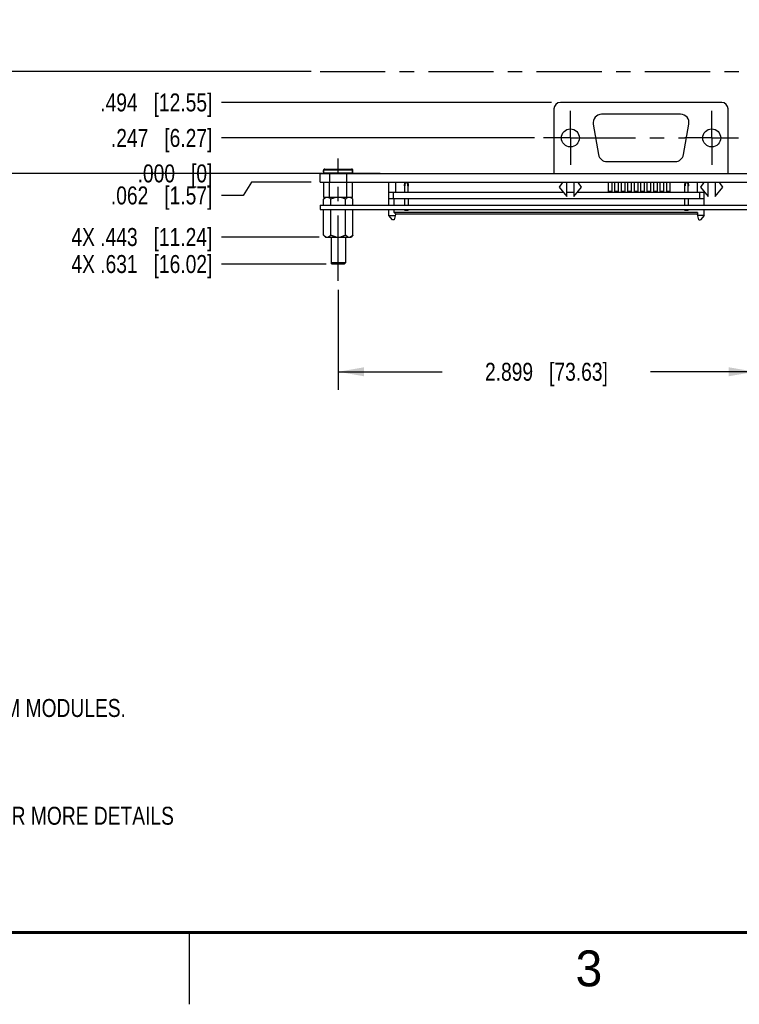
# Model space of a CAD drawing. Header units: inches. Extents: x 0 to 22, y 0 to 17.
# Tile 2 of 30: x 4.3 to 9.3, y 0 to 6.9. Entities that reach past the tile are written whole.
import ezdxf

# ---------------------------------------------------------------- set-up
doc = ezdxf.new("R2010")
doc.units = ezdxf.units.IN
doc.header["$LTSCALE"] = 1.21
doc.header["$MEASUREMENT"] = 0
doc.linetypes.add('CENTER', pattern=[0.6, 0.375, -0.075, 0.075, -0.075])
doc.layers.get('0').update_dxf_attribs({"linetype": 'CONTINUOUS'})
for name, color, linetype in [('02___PRT_ALL_AXES', 7, 'CONTINUOUS'), ('DETAIL', 7, 'CONTINUOUS'), ('DIMENSIONS', 7, 'CONTINUOUS')]:
    doc.layers.add(name, color=color, linetype=linetype)
doc.styles.get("Standard").update_dxf_attribs({"font": 'txt', "width": 0.8})
doc.styles.add('TEXTSTYLE_2', font='txt')
doc.dimstyles.new('DIMSTYLE_1', dxfattribs={"dimtxt": 0.125, "dimasz": 0.18, "dimexe": 0.125, "dimexo": 0.0625, "dimgap": 0.0625, "dimtad": 0, "dimtih": 1, "dimtoh": 1, "dimzin": 4, "dimdsep": 46, "dimtxsty": 'STANDARD', "dimblk": '_FILLED', "dimblk1": '_FILLED', "dimblk2": '_FILLED', "dimcen": 0.09, "dimadec": 0, "dimazin": 0, "dimtp": 0.01, "dimtm": 0.01, "dimtfac": 1, "dimtofl": 0, "dimtmove": 0, "dimatfit": 3, "dimldrblk": '_FILLED', "dimfxl": 1, "dimtolj": 1, "dimtzin": 4, "dimarcsym": 0})
doc.dimstyles.new('DIMSTYLE_2', dxfattribs={"dimtxt": 0.125, "dimasz": 0.18, "dimexe": 0.125, "dimexo": 0.0625, "dimgap": 0.0625, "dimtad": 0, "dimtih": 1, "dimtoh": 1, "dimzin": 4, "dimdsep": 46, "dimtxsty": 'STANDARD', "dimblk": '_FILLED', "dimblk1": '_FILLED', "dimblk2": '_FILLED', "dimcen": 0.09, "dimadec": 0, "dimazin": 0, "dimtp": 0.001, "dimtm": 0.001, "dimtfac": 1, "dimtofl": 0, "dimtmove": 0, "dimatfit": 3, "dimldrblk": '_FILLED', "dimfxl": 1, "dimtolj": 1, "dimtzin": 4, "dimarcsym": 0})
doc.dimstyles.new('DIMSTYLE_3', dxfattribs={"dimtxt": 0.125, "dimasz": 0.18, "dimexe": 0.125, "dimexo": 0.0625, "dimgap": 0.03125, "dimtad": 0, "dimtih": 1, "dimtoh": 1, "dimzin": 4, "dimdsep": 46, "dimtxsty": 'STANDARD', "dimblk": '_FILLED', "dimblk1": '_FILLED', "dimblk2": '_FILLED', "dimcen": 0.09, "dimadec": 0, "dimazin": 0, "dimtp": 0.001, "dimtm": 0.001, "dimtfac": 1, "dimtofl": 0, "dimtmove": 0, "dimatfit": 3, "dimldrblk": '_FILLED', "dimfxl": 1, "dimtolj": 1, "dimtzin": 4, "dimarcsym": 0})
doc.dimstyles.new('DIMSTYLE_4', dxfattribs={"dimtxt": 0.125, "dimasz": 0.18, "dimexe": 0.125, "dimexo": 0.0625, "dimgap": 0.03125, "dimtad": 0, "dimtih": 1, "dimtoh": 1, "dimzin": 4, "dimdsep": 46, "dimtxsty": 'STANDARD', "dimblk": '_FILLED', "dimblk1": '_FILLED', "dimblk2": '_FILLED', "dimcen": 0.09, "dimadec": 0, "dimazin": 0, "dimtfac": 1, "dimtofl": 0, "dimtmove": 0, "dimatfit": 3, "dimldrblk": '_FILLED', "dimfxl": 1, "dimtolj": 1, "dimtzin": 4, "dimarcsym": 0})

# ---------------------------------------------------------------- blocks, each defined once
blk = doc.blocks.new('CUSTOM_NOTE_BL0', base_point=(3.6251, 1.3124))
at = {"color": 2, "linetype": 'CONTINUOUS', "width": 0.8}
for s, p in [('1.', (0.9376, 1.2498)), ('REFER TO PRODUCT MANUAL ON NI.COM FOR MORE DETAILS', (1.3125, 1.25))]:
    blk.add_text(s, height=0.125, dxfattribs=at).set_placement(p)
blk = doc.blocks.new('_FILLED')
at = {"color": 0, "linetype": 'BYBLOCK'}
blk.add_solid([(0, 0), (-1, 0.174), (-1, -0.174)], dxfattribs=at)
blk = doc.blocks.new('*D0')
at = {"layer": 'DIMENSIONS', "color": 2, "linetype": 'CONTINUOUS'}
for p, q in [((3.4237, 6.4933), (3.4237, 6.8533)), ((6.3465, 6.4933), (3.2987, 6.4933)), ((6.8269, 5.7833), (3.2987, 5.7833)), ((3.4237, 5.7833), (3.4237, 5.4233))]:
    blk.add_line(p, q, dxfattribs=at)
at = {"layer": 'DIMENSIONS', "color": 2, "linetype": 'CONTINUOUS', "xscale": 0.18, "yscale": 0.18, "zscale": 0.18}
for p, rotation in [((3.4237, 6.4933), 270), ((3.4237, 5.7833), 90)]:
    blk.add_blockref('_FILLED', p, dxfattribs=dict(at, rotation=rotation))
at = {"layer": 'DIMENSIONS', "color": 2, "linetype": 'CONTINUOUS', "insert": (3.4237, 6.2008), "char_height": 0.125, "width": 1.225, "attachment_point": 2, "line_spacing_factor": 0.9}
blk.add_mtext('.710{\\Ftxt.shx;\\W1.000000;\\H0.125000; }[18.03]', dxfattribs=at)
blk = doc.blocks.new('*D1')
at = {"layer": 'DIMENSIONS', "color": 2, "linetype": 'CONTINUOUS'}
for p, q in [((6.5351, 4.9732), (6.5351, 4.2777)), ((9.4341, 4.9732), (9.4341, 4.2777)), ((6.5351, 4.4027), (7.2596, 4.4027)), ((9.4341, 4.4027), (8.7096, 4.4027))]:
    blk.add_line(p, q, dxfattribs=at)
at = {"layer": 'DIMENSIONS', "color": 2, "linetype": 'CONTINUOUS', "xscale": 0.18, "yscale": 0.18, "zscale": 0.18, "rotation": 180}
blk.add_blockref('_FILLED', (6.5351, 4.4027), dxfattribs=at)
at = {"layer": 'DIMENSIONS', "color": 2, "linetype": 'CONTINUOUS', "xscale": 0.18, "yscale": 0.18, "zscale": 0.18}
blk.add_blockref('_FILLED', (9.4341, 4.4027), dxfattribs=at)
at = {"layer": 'DIMENSIONS', "color": 2, "linetype": 'CONTINUOUS', "insert": (7.9846, 4.4652), "char_height": 0.125, "width": 1.325, "attachment_point": 2, "line_spacing_factor": 0.9}
blk.add_mtext('2.899{\\Ftxt.shx;\\W1.000000;\\H0.125000; }[73.63]', dxfattribs=at)
blk = doc.blocks.new('*D3')
at = {"layer": 'DIMENSIONS', "color": 2, "linetype": 'CONTINUOUS'}
for p, q in [((5.9318, 5.7213), (5.8742, 5.6302)), ((6.3465, 5.7213), (5.9318, 5.7213)), ((5.8742, 5.6302), (5.7215, 5.6302))]:
    blk.add_line(p, q, dxfattribs=at)
at = {"layer": 'DIMENSIONS', "color": 2, "linetype": 'CONTINUOUS', "insert": (5.659, 5.6927), "char_height": 0.125, "width": 1.125, "attachment_point": 3, "line_spacing_factor": 0.9}
blk.add_mtext('.062{\\Ftxt.shx;\\W1.000000;\\H0.125000; }[1.57]', dxfattribs=at)
blk = doc.blocks.new('*D4')
at = {"layer": 'DIMENSIONS', "color": 2, "linetype": 'CONTINUOUS'}
blk.add_line((6.3465, 5.7833), (5.7215, 5.7833), dxfattribs=at)
at = {"layer": 'DIMENSIONS', "color": 2, "linetype": 'CONTINUOUS', "insert": (5.659, 5.8458), "char_height": 0.125, "width": 0.825, "attachment_point": 3, "line_spacing_factor": 0.9}
blk.add_mtext('.000{\\Ftxt.shx;\\W1.000000;\\H0.125000; }[0]', dxfattribs=at)
blk = doc.blocks.new('*D5')
at = {"layer": 'DIMENSIONS', "color": 2, "linetype": 'CONTINUOUS'}
blk.add_line((10.2716, 5.5613), (10.9025, 5.5613), dxfattribs=at)
at = {"layer": 'DIMENSIONS', "color": 2, "linetype": 'CONTINUOUS', "insert": (10.965, 5.6238), "char_height": 0.125, "width": 1.125, "attachment_point": 1, "line_spacing_factor": 0.9}
blk.add_mtext('.222{\\Ftxt.shx;\\W1.000000;\\H0.125000; }[5.64]', dxfattribs=at)
blk = doc.blocks.new('*D6')
at = {"layer": 'DIMENSIONS', "color": 2, "linetype": 'CONTINUOUS'}
blk.add_line((6.4507, 5.1527), (5.7215, 5.1527), dxfattribs=at)
at = {"layer": 'DIMENSIONS', "color": 2, "linetype": 'CONTINUOUS', "insert": (5.659, 5.2152), "char_height": 0.125, "width": 1.525, "attachment_point": 3, "line_spacing_factor": 0.9}
blk.add_mtext('4X .631{\\Ftxt.shx;\\W1.000000;\\H0.125000; }[16.02]', dxfattribs=at)
blk = doc.blocks.new('*D7')
at = {"layer": 'DIMENSIONS', "color": 2, "linetype": 'CONTINUOUS'}
blk.add_line((7.9011, 6.0303), (5.7215, 6.0303), dxfattribs=at)
at = {"layer": 'DIMENSIONS', "color": 2, "linetype": 'CONTINUOUS', "insert": (5.659, 6.0928), "char_height": 0.125, "width": 1.125, "attachment_point": 3, "line_spacing_factor": 0.9}
blk.add_mtext('.247{\\Ftxt.shx;\\W1.000000;\\H0.125000; }[6.27]', dxfattribs=at)
blk = doc.blocks.new('*D8')
at = {"layer": 'DIMENSIONS', "color": 2, "linetype": 'CONTINUOUS'}
blk.add_line((8.0191, 6.2773), (5.7215, 6.2773), dxfattribs=at)
at = {"layer": 'DIMENSIONS', "color": 2, "linetype": 'CONTINUOUS', "insert": (5.659, 6.3398), "char_height": 0.125, "width": 1.225, "attachment_point": 3, "line_spacing_factor": 0.9}
blk.add_mtext('.494{\\Ftxt.shx;\\W1.000000;\\H0.125000; }[12.55]', dxfattribs=at)
blk = doc.blocks.new('*D10')
at = {"layer": 'DIMENSIONS', "color": 2, "linetype": 'CONTINUOUS'}
blk.add_line((6.4033, 5.3407), (5.7215, 5.3407), dxfattribs=at)
at = {"layer": 'DIMENSIONS', "color": 2, "linetype": 'CONTINUOUS', "insert": (5.659, 5.4032), "char_height": 0.125, "width": 1.525, "attachment_point": 3, "line_spacing_factor": 0.9}
blk.add_mtext('4X .443{\\Ftxt.shx;\\W1.000000;\\H0.125000; }[11.24]', dxfattribs=at)
blk = doc.blocks.new('CUSTOM_NOTE_BL3', base_point=(3.1976, 2.1588))
at = {"layer": 'DETAIL', "color": 2, "linetype": 'CONTINUOUS'}
for p, q in [((0.999, 2.3461), (0.7827, 1.9715)), ((1.2153, 1.9715), (0.999, 2.3461)), ((0.7827, 1.9715), (1.2153, 1.9715))]:
    blk.add_line(p, q, dxfattribs=at)
at = {"layer": 'DETAIL', "color": 2, "linetype": 'CONTINUOUS', "width": 0.8}
for s, p in [('3', (0.9473, 1.9998)), ('RECOMMENDED KEEPAWAY DISTANCE FROM MODULES.', (1.3125, 2))]:
    blk.add_text(s, height=0.125, dxfattribs=at).set_placement(p)

msp = doc.modelspace()

# ---------------------------------------------------------------- linework, layer by layer
at = {"color": 7, "linetype": 'CONTINUOUS'}
for p, q in [((9.2046, 6.2773), (8.0816, 6.2773)), ((8.0366, 6.2323), (8.0366, 5.7833)), ((9.2496, 5.7833), (9.2496, 6.2323)), ((6.409, 5.7213), (6.409, 5.7833)), ((6.409, 5.7833), (9.5541, 5.7833)), ((6.433, 5.7932), (6.433, 5.8038)), ((6.433, 5.8038), (6.4351, 5.8038)), ((6.433, 5.7932), (6.4351, 5.7932)), ((6.4351, 5.7883), (6.4351, 5.8083)), ((6.4351, 5.8083), (6.6351, 5.8083)), ((6.4351, 5.7883), (6.6351, 5.7883)), ((6.4401, 5.8133), (6.6301, 5.8133)), ((6.4428, 5.8136), (6.6275, 5.8136)), ((6.4761, 5.7213), (6.4761, 5.7833)), ((6.5942, 5.7213), (6.5942, 5.7833)), ((6.6351, 5.7883), (6.6351, 5.8083)), ((6.6351, 5.8038), (6.6373, 5.8038)), ((6.6351, 5.7932), (6.6373, 5.7932)), ((6.6373, 5.7932), (6.6373, 5.8038)), ((6.409, 5.7213), (10.209, 5.7213)), ((6.4351, 5.6163), (6.4351, 5.7213)), ((6.4745, 5.6163), (6.4745, 5.7213)), ((6.5958, 5.6163), (6.5958, 5.7213)), ((6.6351, 5.6163), (6.6351, 5.7213)), ((6.8869, 5.5613), (6.8869, 5.7213)), ((6.9369, 5.6533), (6.9369, 5.7213)), ((6.9983, 5.7213), (6.9949, 5.7043)), ((6.9949, 5.7043), (6.9949, 5.6993)), ((6.9989, 5.6533), (6.9989, 5.6968)), ((6.9994, 5.6968), (6.9989, 5.6968)), ((6.9994, 5.7119), (6.9994, 5.6968)), ((7.0025, 5.7165), (7.0089, 5.7191)), ((7.0108, 5.7191), (7.0172, 5.7165)), ((7.0204, 5.6968), (7.0204, 5.7119)), ((7.0209, 5.6968), (7.0204, 5.6968)), ((7.0209, 5.6533), (7.0209, 5.6968)), ((7.0249, 5.7043), (7.0214, 5.7213)), ((7.0249, 5.6993), (7.0249, 5.7043)), ((8.0941, 5.7183), (8.0741, 5.6879)), ((8.0941, 5.7213), (8.0941, 5.7183)), ((8.1261, 5.6233), (8.1261, 5.7213)), ((8.1761, 5.7213), (8.1761, 5.6233)), ((8.2081, 5.7183), (8.2081, 5.7213)), ((8.2281, 5.6879), (8.2081, 5.7183)), ((8.4145, 5.7213), (8.4145, 5.6583)), ((8.4397, 5.7213), (8.4397, 5.6583)), ((8.4595, 5.7213), (8.4595, 5.6583)), ((8.4847, 5.7213), (8.4847, 5.6583)), ((8.5045, 5.7213), (8.5045, 5.6583)), ((8.5297, 5.7213), (8.5297, 5.6583)), ((8.5495, 5.7213), (8.5495, 5.6583)), ((8.5747, 5.7213), (8.5747, 5.6583)), ((8.5945, 5.7213), (8.5945, 5.6583)), ((8.6197, 5.7213), (8.6197, 5.6583)), ((8.6395, 5.7213), (8.6395, 5.6583)), ((8.6647, 5.7213), (8.6647, 5.6583)), ((8.6845, 5.7213), (8.6845, 5.6583)), ((8.7097, 5.7213), (8.7097, 5.6583)), ((8.7295, 5.7213), (8.7295, 5.6583)), ((8.7547, 5.7213), (8.7547, 5.6583)), ((8.9483, 5.7213), (8.9449, 5.7043)), ((8.9449, 5.7043), (8.9449, 5.6993)), ((8.9494, 5.6968), (8.9489, 5.6968)), ((8.9489, 5.6533), (8.9489, 5.6968)), ((8.9494, 5.7119), (8.9494, 5.6968)), ((8.9525, 5.7165), (8.9589, 5.7191)), ((8.9608, 5.7191), (8.9672, 5.7165)), ((8.9704, 5.6968), (8.9704, 5.7119)), ((8.9709, 5.6968), (8.9704, 5.6968)), ((8.9709, 5.6533), (8.9709, 5.6968)), ((8.9749, 5.7043), (8.9714, 5.7213)), ((8.9749, 5.6993), (8.9749, 5.7043)), ((9.0329, 5.7213), (9.0329, 5.6533)), ((9.0781, 5.7183), (9.0581, 5.6879)), ((9.0781, 5.7213), (9.0781, 5.7183)), ((9.1101, 5.6233), (9.1101, 5.7213)), ((9.1601, 5.7213), (9.1601, 5.6233)), ((9.1921, 5.7183), (9.1921, 5.7213)), ((9.2121, 5.6879), (9.1921, 5.7183)), ((6.8869, 5.6533), (8.102, 5.6533)), ((6.9169, 5.6533), (6.9169, 5.6093)), ((8.0741, 5.6879), (8.1261, 5.6233)), ((8.1261, 5.6533), (8.1761, 5.6533)), ((8.1761, 5.6233), (8.2281, 5.6879)), ((8.2003, 5.6533), (9.0829, 5.6533)), ((8.4397, 5.6583), (8.4145, 5.6583)), ((8.4847, 5.6583), (8.4595, 5.6583)), ((8.5297, 5.6583), (8.5045, 5.6583)), ((8.5747, 5.6583), (8.5495, 5.6583)), ((8.6197, 5.6583), (8.5945, 5.6583)), ((8.6647, 5.6583), (8.6395, 5.6583)), ((8.7097, 5.6583), (8.6845, 5.6583)), ((8.7547, 5.6583), (8.7295, 5.6583)), ((9.0529, 5.6093), (9.0529, 5.6533)), ((9.0581, 5.6879), (9.1101, 5.6233)), ((9.0829, 5.5613), (9.0829, 5.6572)), ((9.1601, 5.6233), (9.2121, 5.6879)), ((6.4454, 5.6163), (6.4329, 5.6038)), ((6.4329, 5.5613), (6.4329, 5.6038)), ((6.6351, 5.6163), (6.4351, 5.6163)), ((6.484, 5.5613), (6.484, 5.6038)), ((6.5863, 5.5613), (6.5863, 5.6038)), ((6.6249, 5.6163), (6.6374, 5.6038)), ((6.6374, 5.5613), (6.6374, 5.6038)), ((6.8869, 5.6093), (9.0829, 5.6093)), ((6.9239, 5.5613), (6.9239, 5.6093)), ((6.9989, 5.5613), (6.9989, 5.6093)), ((7.0209, 5.6093), (7.0209, 5.5613)), ((8.9489, 5.5613), (8.9489, 5.6093)), ((8.9709, 5.6093), (8.9709, 5.5613)), ((6.4329, 5.3532), (6.4329, 5.5313)), ((6.484, 5.3532), (6.484, 5.5313)), ((6.5863, 5.3532), (6.5863, 5.5313)), ((6.6374, 5.3532), (6.6374, 5.5313)), ((6.8869, 5.4913), (6.8869, 5.5313)), ((6.9119, 5.4613), (6.8869, 5.4913)), ((6.8869, 5.4913), (6.9324, 5.4913)), ((6.9239, 5.5113), (6.9239, 5.5313)), ((6.9339, 5.5013), (6.9239, 5.5113)), ((9.0359, 5.5113), (6.9239, 5.5113)), ((6.9339, 5.4963), (6.9239, 5.4613)), ((6.9339, 5.5013), (6.9339, 5.4963)), ((6.9339, 5.5013), (9.0359, 5.5013)), ((6.9989, 5.5248), (6.9989, 5.5313)), ((7.0209, 5.5272), (6.9989, 5.5272)), ((7.0209, 5.5248), (6.9989, 5.5248)), ((7.0209, 5.5248), (7.0209, 5.5313)), ((8.9489, 5.5248), (8.9489, 5.5313)), ((8.9709, 5.5272), (8.9489, 5.5272)), ((8.9709, 5.5248), (8.9489, 5.5248)), ((8.9709, 5.5248), (8.9709, 5.5313)), ((9.0359, 5.5113), (9.0359, 5.4963)), ((9.0459, 5.4613), (9.0359, 5.4963)), ((9.0829, 5.4913), (9.0373, 5.4913)), ((9.0829, 5.4913), (9.0579, 5.4613)), ((9.0829, 5.4913), (9.0829, 5.5313)), ((6.9239, 5.4613), (6.9119, 5.4613)), ((9.0459, 5.4613), (9.0579, 5.4613)), ((6.4329, 5.3532), (6.4454, 5.3407)), ((6.6374, 5.3532), (6.6249, 5.3407)), ((6.4454, 5.3407), (6.6249, 5.3407)), ((6.4851, 5.3407), (6.4851, 5.1607)), ((6.5851, 5.3407), (6.5851, 5.1607)), ((6.4931, 5.1527), (6.4851, 5.1607)), ((6.5851, 5.1607), (6.4851, 5.1607)), ((6.5771, 5.1527), (6.4931, 5.1527)), ((6.5771, 5.1527), (6.5851, 5.1607))]:
    msp.add_line(p, q, dxfattribs=at)
at = {"color": 2, "linetype": 'CONTINUOUS'}
msp.add_line((5.5, 0), (5.5, 0.5), dxfattribs=at)
at = {"color": 7, "linetype": 'CONTINUOUS', "const_width": 0.02}
msp.add_lwpolyline([(0.5, 0.5), (21.5, 0.5)], dxfattribs=at)
at = {"color": 7, "linetype": 'CONTINUOUS'}
for centre, radius, start, end in [((8.0816, 6.2323), 0.045, 90, 180), ((9.2046, 6.2323), 0.045, 0, 90), ((6.4428, 5.8038), 0.00984, 135.59232, 180), ((6.4428, 5.7932), 0.00984, 180, 220.38239), ((6.4401, 5.8083), 0.005, 90, 180), ((6.4401, 5.7883), 0.005, 180, 270), ((6.4428, 5.8038), 0.00984, 90, 104.08692), ((6.6275, 5.8038), 0.00984, 75.91308, 90), ((6.6301, 5.8083), 0.005, 0, 90), ((6.6301, 5.7883), 0.005, 270, 360), ((6.6275, 5.8038), 0.00984, 0, 44.40768), ((6.6275, 5.7932), 0.00984, 319.61761, 360), ((6.9989, 5.6993), 0.004, 180, 270), ((7.0044, 5.7119), 0.005, 112, 180), ((7.0099, 5.7168), 0.0025, 68, 112), ((7.0154, 5.7119), 0.005, 360, 68), ((7.0209, 5.6993), 0.004, 270, 360), ((8.9489, 5.6993), 0.004, 180, 270), ((8.9544, 5.7119), 0.005, 112, 180), ((8.9599, 5.7168), 0.0025, 68, 112), ((8.9654, 5.7119), 0.005, 360, 68), ((8.9709, 5.6993), 0.004, 270, 360), ((6.4521, 5.5794), 0.0394, 59.01682, 60.38681), ((6.6181, 5.5797), 0.0391, 119.67676, 120.98451)]:
    msp.add_arc(centre, radius, start, end, dxfattribs=at)
for points, knots in [([(6.4511, 5.6163), (6.4495, 5.6158), (6.4471, 5.6147), (6.444, 5.613), (6.4417, 5.6115), (6.4394, 5.6098), (6.4372, 5.6079), (6.435, 5.6059), (6.4336, 5.6045), (6.4329, 5.6038)], [0, 0, 0, 0, 0.230655, 0.35082, 0.474308, 0.601118, 0.731122, 0.864156, 1, 1, 1, 1]), ([(6.4716, 5.6137), (6.4711, 5.614), (6.4692, 5.615), (6.4673, 5.6158), (6.4658, 5.6163)], [0, 0, 0, 0, 0.256352, 1, 1, 1, 1]), ([(6.484, 5.6038), (6.4831, 5.6047), (6.4812, 5.6065), (6.4783, 5.609), (6.4754, 5.6113), (6.4734, 5.6126), (6.4724, 5.6132)], [0, 0, 0, 0, 0.261408, 0.5156, 0.761944, 1, 1, 1, 1]), ([(6.5205, 5.6163), (6.5173, 5.6158), (6.5126, 5.6148), (6.5064, 5.613), (6.5018, 5.6115), (6.4972, 5.6098), (6.4913, 5.6073), (6.4869, 5.6053), (6.484, 5.6038)], [0, 0, 0, 0, 0.249969, 0.375004, 0.500012, 0.625023, 0.750031, 1, 1, 1, 1]), ([(6.5863, 5.6038), (6.5834, 5.6053), (6.579, 5.6073), (6.5731, 5.6098), (6.5685, 5.6115), (6.5639, 5.613), (6.5577, 5.6148), (6.553, 5.6158), (6.5498, 5.6163)], [0, 0, 0, 0, 0.24997, 0.374979, 0.499991, 0.624998, 0.750032, 1, 1, 1, 1]), ([(6.5979, 5.6132), (6.5969, 5.6126), (6.5949, 5.6113), (6.5919, 5.609), (6.5891, 5.6065), (6.5872, 5.6047), (6.5863, 5.6038)], [0, 0, 0, 0, 0.238054, 0.484397, 0.738589, 1, 1, 1, 1]), ([(6.6045, 5.6163), (6.604, 5.6162), (6.602, 5.6154), (6.6001, 5.6145), (6.5987, 5.6137)], [0, 0, 0, 0, 0.244134, 1, 1, 1, 1]), ([(6.6374, 5.6038), (6.6367, 5.6045), (6.6353, 5.6059), (6.6331, 5.6079), (6.6308, 5.6098), (6.6286, 5.6115), (6.6263, 5.613), (6.6232, 5.6147), (6.6208, 5.6158), (6.6192, 5.6163)], [0, 0, 0, 0, 0.135844, 0.26888, 0.398884, 0.525694, 0.649182, 0.769346, 1, 1, 1, 1]), ([(6.4511, 5.3407), (6.4495, 5.3413), (6.4471, 5.3423), (6.444, 5.3441), (6.4417, 5.3456), (6.4394, 5.3473), (6.4372, 5.3491), (6.435, 5.3511), (6.4336, 5.3525), (6.4329, 5.3532)], [0, 0, 0, 0, 0.230655, 0.35082, 0.474308, 0.601118, 0.731122, 0.864156, 1, 1, 1, 1]), ([(6.484, 5.3532), (6.4833, 5.3525), (6.4818, 5.3511), (6.4796, 5.3491), (6.4774, 5.3473), (6.4751, 5.3456), (6.4728, 5.3441), (6.4698, 5.3423), (6.4674, 5.3413), (6.4658, 5.3407)], [0, 0, 0, 0, 0.135844, 0.26888, 0.398884, 0.525694, 0.649182, 0.769346, 1, 1, 1, 1]), ([(6.5205, 5.3407), (6.5173, 5.3413), (6.5126, 5.3423), (6.5064, 5.3441), (6.5018, 5.3456), (6.4972, 5.3473), (6.4913, 5.3497), (6.4869, 5.3518), (6.484, 5.3532)], [0, 0, 0, 0, 0.249969, 0.375004, 0.500012, 0.625023, 0.750031, 1, 1, 1, 1]), ([(6.5863, 5.3532), (6.5834, 5.3518), (6.579, 5.3497), (6.5731, 5.3473), (6.5685, 5.3456), (6.5639, 5.3441), (6.5577, 5.3423), (6.553, 5.3413), (6.5498, 5.3407)], [0, 0, 0, 0, 0.24997, 0.374979, 0.499991, 0.624998, 0.750032, 1, 1, 1, 1]), ([(6.6045, 5.3407), (6.6029, 5.3413), (6.6005, 5.3423), (6.5974, 5.3441), (6.5951, 5.3456), (6.5929, 5.3473), (6.5906, 5.3491), (6.5884, 5.3511), (6.587, 5.3525), (6.5863, 5.3532)], [0, 0, 0, 0, 0.230655, 0.35082, 0.474308, 0.601118, 0.731122, 0.864156, 1, 1, 1, 1]), ([(6.6374, 5.3532), (6.6367, 5.3525), (6.6353, 5.3511), (6.6331, 5.3491), (6.6308, 5.3473), (6.6286, 5.3456), (6.6263, 5.3441), (6.6232, 5.3423), (6.6208, 5.3413), (6.6192, 5.3407)], [0, 0, 0, 0, 0.135844, 0.26888, 0.398884, 0.525694, 0.649182, 0.769346, 1, 1, 1, 1])]:
    msp.add_open_spline(points, degree=3, knots=knots, dxfattribs=at)
at = {"layer": '02___PRT_ALL_AXES', "color": 7, "linetype": 'CENTER'}
for p, q in [((8.1511, 6.0303), (8.1511, 6.2178)), ((9.1351, 6.0303), (9.1351, 6.2178)), ((8.1511, 6.0303), (7.9636, 6.0303)), ((8.1511, 6.0303), (8.1511, 5.8428)), ((8.1511, 6.0303), (8.9476, 6.0303)), ((9.1351, 6.0303), (8.9476, 6.0303)), ((9.1351, 6.0303), (9.3226, 6.0303)), ((9.1351, 6.0303), (9.1351, 5.8428)), ((6.5351, 5.0357), (6.5351, 5.887))]:
    msp.add_line(p, q, dxfattribs=at)
at = {"layer": '02___PRT_ALL_AXES', "color": 7, "linetype": 'CONTINUOUS'}
for p, q in [((8.918, 6.1948), (8.3682, 6.1948)), ((8.3101, 6.1256), (8.3473, 5.9146)), ((8.9389, 5.9146), (8.9761, 6.1256)), ((8.4054, 5.8658), (8.8808, 5.8658)), ((8.7745, 5.7213), (8.7745, 5.6583)), ((8.7997, 5.7213), (8.7997, 5.6583)), ((8.8195, 5.7213), (8.8195, 5.6583)), ((8.8447, 5.7213), (8.8447, 5.6583)), ((8.7997, 5.6583), (8.7745, 5.6583)), ((8.8447, 5.6583), (8.8195, 5.6583)), ((6.4091, 5.5613), (6.4091, 5.5313)), ((6.4091, 5.5613), (10.2091, 5.5613)), ((6.4091, 5.5313), (10.2091, 5.5313))]:
    msp.add_line(p, q, dxfattribs=at)
for centre in [(8.1511, 6.0303), (9.1351, 6.0303)]:
    msp.add_circle(centre, 0.0625, dxfattribs=at)
for centre, start, end in [((8.3682, 6.1358), 90, 190), ((8.918, 6.1358), 350, 90), ((8.4054, 5.9248), 190, 270), ((8.8808, 5.9248), 270, 350)]:
    msp.add_arc(centre, 0.059, start, end, dxfattribs=at)
at = {"layer": 'DETAIL', "color": 2, "linetype": 'CENTER'}
msp.add_line((6.409, 6.4933), (9.4131, 6.4933), dxfattribs=at)

# ---------------------------------------------------------------- block references
at = {"color": 2, "linetype": 'CONTINUOUS'}
msp.add_blockref('CUSTOM_NOTE_BL0', (3.6251, 1.3124), dxfattribs=at)
at = {"layer": 'DETAIL', "color": 2, "linetype": 'CONTINUOUS'}
msp.add_blockref('CUSTOM_NOTE_BL3', (3.1976, 2.1588), dxfattribs=at)

# ---------------------------------------------------------------- texts
at = {"color": 2, "linetype": 'CONTINUOUS', "insert": (8.1875, 0.375), "char_height": 0.25, "width": 0.25, "attachment_point": 1, "line_spacing_factor": 0.9, "style": 'TEXTSTYLE_2'}
msp.add_mtext('3', dxfattribs=at)

# ---------------------------------------------------------------- dimensions: what is measured, and where the dimension line sits
at = {"layer": 'DIMENSIONS', "color": 2, "linetype": 'CONTINUOUS'}
dim = msp.add_linear_dim(base=(3.4237, 5.7833), p1=(6.409, 6.4933), p2=(6.8894, 5.7833), angle=270, dimstyle='DIMSTYLE_1', dxfattribs=at)
dim.commit()
dim.dimension.update_dxf_attribs({"geometry": '*D0', "text_midpoint": (3.4237, 6.1383), "dimtype": 160})
for feature_location, offset, origin, dimstyle, picture, middle in [((8.0191, 6.2773), (-2.2976, 0), (8.0816, 5.7833), 'DIMSTYLE_3', '*D8', (5.0465, 6.2773)), ((7.9011, 6.0303), (-2.1796, 0), (7.9636, 5.7833), 'DIMSTYLE_3', '*D7', (5.0965, 6.0303)), ((6.3464840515, 5.7833221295), (-0.625, 0), (6.4089840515, 5.7833221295), 'DIMSTYLE_4', '*D4', (5.2464840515, 5.7833221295)), ((6.3465, 5.7213), (-0.625, -0.0911), (6.409, 5.7833), 'DIMSTYLE_3', '*D3', (5.0965, 5.6302)), ((10.2716, 5.5613), (0.6308, 0), (6.4091, 5.7833), 'DIMSTYLE_3', '*D5', (11.5275, 5.5613))]:
    dim = msp.add_ordinate_dim(feature_location=feature_location, offset=offset, dtype=0, origin=origin, dimstyle=dimstyle, dxfattribs=at)
    dim.commit()
    dim.dimension.update_dxf_attribs({"geometry": picture, "text_midpoint": middle})
for feature_location, offset, origin, picture, middle in [((6.4507, 5.1527), (-0.7293, 0), (6.4931, 5.7833), '*D6', (4.8965, 5.1527)), ((6.4033, 5.3407), (-0.6818, 0), (6.4658, 5.7833), '*D10', (4.8965, 5.3407))]:
    dim = msp.add_ordinate_dim(feature_location=feature_location, offset=offset, dtype=0, origin=origin, text='4X <>', dimstyle='DIMSTYLE_3', dxfattribs=at)
    dim.commit()
    dim.dimension.update_dxf_attribs({"geometry": picture, "text_midpoint": middle})
dim = msp.add_linear_dim(base=(9.4341, 4.4027), p1=(6.5351, 5.0357), p2=(9.4341, 5.0357), dimstyle='DIMSTYLE_2', dxfattribs=at)
dim.commit()
dim.dimension.update_dxf_attribs({"geometry": '*D1', "text_midpoint": (7.9846, 4.4027), "dimtype": 160})

doc.saveas('drawing.dxf')
